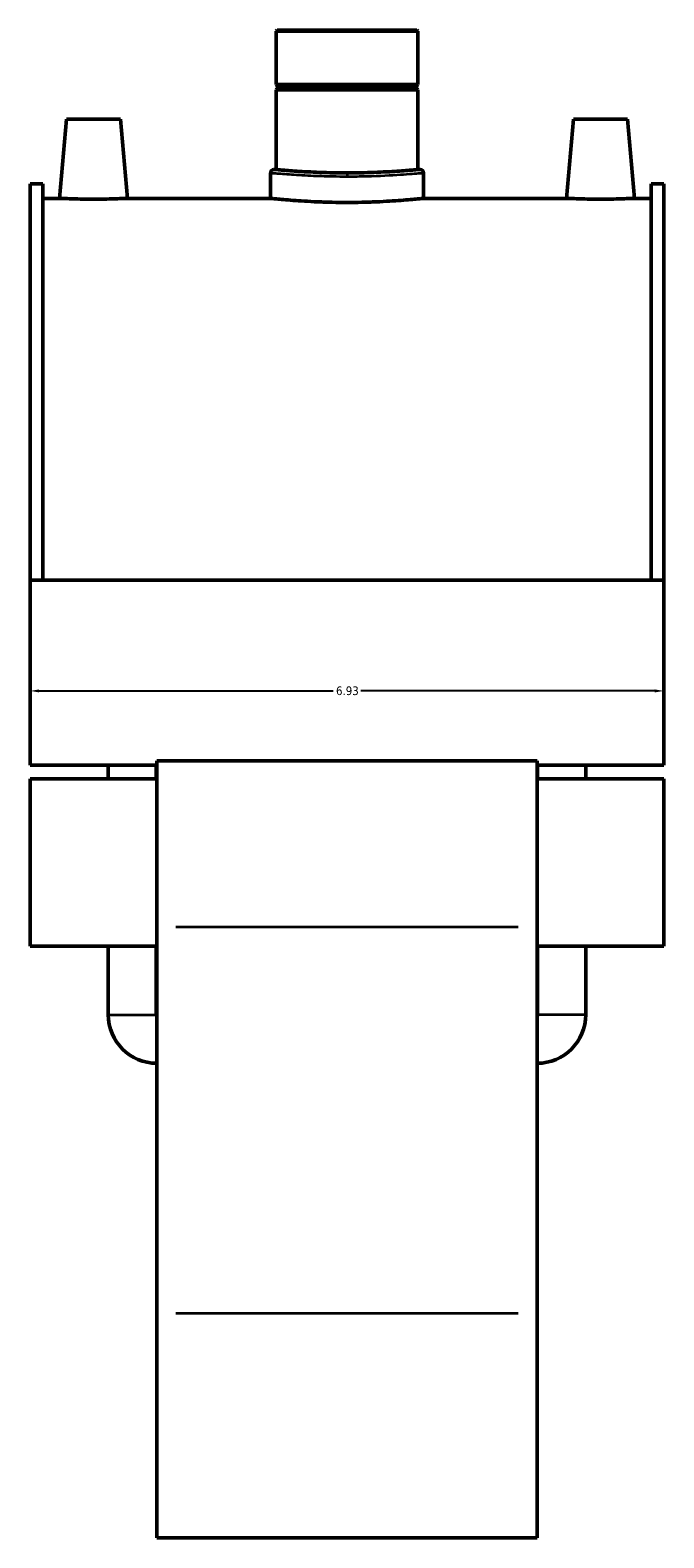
# Model space of a CAD drawing. Header units: inches. Extents: x -0.9 to 60.9, y -1.4 to 50.4.
# Tile 6 of 7: x 40.4 to 47.3, y 10.1 to 26.6. Entities that reach past the tile are written whole.
import ezdxf

# ---------------------------------------------------------------- set-up
doc = ezdxf.new("R2010")
doc.units = ezdxf.units.IN
doc.header["$MEASUREMENT"] = 0
for name, color, linetype, lineweight in [('Dimension (ANSI)', 7, 'Continuous', 25), ('Visible (ANSI)', 7, 'Continuous', 50), ('Visible Narrow (ANSI)', 7, 'Continuous', 35)]:
    doc.layers.add(name, color=color, linetype=linetype, lineweight=lineweight)
doc.styles.add('Note Text (ANSI)', font='tahoma.ttf')
doc.dimstyles.new('Default (ANSI)', dxfattribs={"dimtxt": 0.094488, "dimasz": 0.098425, "dimexe": 0.125, "dimexo": 0.0625, "dimgap": 0.031496, "dimtad": 0, "dimtih": 1, "dimtoh": 1, "dimrnd": 1e-08, "dimzin": 4, "dimdsep": 46, "dimtxsty": 'Note Text (ANSI)', "dimcen": 0.09, "dimdle": 0.393701, "dimclrd": 256, "dimclre": 256, "dimclrt": 5, "dimadec": 0, "dimazin": 1, "dimtfac": 1, "dimtofl": 0, "dimtmove": 0, "dimatfit": 3, "dimfxl": 1, "dimtolj": 1, "dimtzin": 4, "dimlwd": -1, "dimlwe": -1, "dimarcsym": 0})

# ---------------------------------------------------------------- blocks, each defined once
blk = doc.blocks.new('*D9')
at = {"layer": 'Defpoints', "color": 0, "transparency": 16777216}
for p in [(40.39, 19.536), (47.32, 19.536), (47.32, 19.336)]:
    blk.add_point(p, dxfattribs=at)
at = {"layer": 'Dimension (ANSI)', "transparency": 16777216}
for p, q in [((40.488, 19.336), (43.704, 19.336)), ((47.221, 19.336), (44.006, 19.336))]:
    blk.add_line(p, q, dxfattribs=at)
for points in [[(40.488, 19.352), (40.488, 19.319), (40.39, 19.336)], [(47.221, 19.352), (47.221, 19.319), (47.32, 19.336)]]:
    blk.add_solid(points, dxfattribs=at)
at = {"layer": 'Dimension (ANSI)', "color": 5, "transparency": 16777216, "insert": (43.735, 19.385), "char_height": 0.0945, "attachment_point": 1, "style": 'Note Text (ANSI)'}
blk.add_mtext('\\A1;6.93', dxfattribs=at)

msp = doc.modelspace()

# ---------------------------------------------------------------- linework, layer by layer
at = {"layer": 'Visible (ANSI)'}
for p, q in [((43.092, 26.564), (43.08, 26.552)), ((43.092, 26.564), (44.618, 26.564)), ((44.618, 26.564), (44.63, 26.552)), ((44.63, 26.552), (43.08, 26.552)), ((43.08, 26.552), (43.08, 25.97)), ((44.63, 26.552), (44.63, 25.97)), ((43.08, 25.97), (44.63, 25.97)), ((43.099, 25.951), (43.08, 25.97)), ((43.099, 25.931), (43.08, 25.911)), ((44.63, 25.911), (43.08, 25.911)), ((43.08, 25.911), (43.08, 25.039)), ((43.099, 25.951), (44.61, 25.951)), ((43.099, 25.951), (43.099, 25.931)), ((44.61, 25.931), (43.099, 25.931)), ((44.61, 25.951), (44.63, 25.97)), ((44.61, 25.951), (44.61, 25.931)), ((44.61, 25.931), (44.63, 25.911)), ((44.63, 25.911), (44.63, 25.039)), ((40.788, 25.59), (40.712, 24.724)), ((41.378, 25.59), (40.788, 25.59)), ((41.378, 25.59), (41.454, 24.724)), ((46.332, 25.59), (46.256, 24.724)), ((46.332, 25.59), (46.922, 25.59)), ((46.922, 25.59), (46.998, 24.724)), ((43.02, 25.004), (43.02, 24.724)), ((43.056, 25.039), (43.08, 25.039)), ((44.63, 25.039), (44.654, 25.039)), ((44.69, 25.004), (44.69, 24.724)), ((40.39, 24.882), (40.39, 20.547)), ((40.39, 24.882), (40.528, 24.882)), ((40.528, 20.547), (40.528, 24.882)), ((47.181, 20.547), (47.181, 24.882)), ((47.181, 24.882), (47.32, 24.882)), ((47.32, 24.882), (47.32, 20.547)), ((40.712, 24.724), (40.528, 24.724)), ((43.02, 24.724), (41.454, 24.724)), ((46.256, 24.724), (44.69, 24.724)), ((47.181, 24.724), (46.998, 24.724)), ((40.39, 20.547), (40.39, 18.525)), ((47.32, 20.547), (40.39, 20.547)), ((47.32, 18.525), (47.32, 20.547)), ((41.776, 18.525), (40.39, 18.525)), ((41.244, 18.375), (41.244, 18.525)), ((41.769, 18.375), (41.769, 18.525)), ((41.776, 18.572), (41.776, 16.751)), ((45.934, 18.572), (41.776, 18.572)), ((45.934, 16.751), (45.934, 18.572)), ((47.32, 18.525), (45.934, 18.525)), ((45.94, 18.375), (45.94, 18.525)), ((46.466, 18.375), (46.466, 18.525)), ((40.39, 18.375), (40.39, 16.545)), ((41.776, 18.375), (40.39, 18.375)), ((47.32, 18.375), (45.934, 18.375)), ((47.32, 16.545), (47.32, 18.375)), ((41.776, 12.524), (41.776, 16.751)), ((45.934, 16.751), (45.934, 12.524)), ((41.776, 16.545), (40.39, 16.545)), ((41.244, 15.794), (41.244, 16.545)), ((41.769, 15.794), (41.769, 16.545)), ((47.32, 16.545), (45.934, 16.545)), ((45.94, 15.794), (45.94, 16.545)), ((46.466, 15.794), (46.466, 16.545)), ((41.776, 12.524), (41.776, 10.071)), ((45.934, 10.071), (45.934, 12.524)), ((45.934, 10.071), (41.776, 10.071))]:
    msp.add_line(p, q, dxfattribs=at)
for centre, radius, start, end in [((43.056, 25.004), 0.0358, 90, 180), ((44.654, 25.004), 0.0358, 0, 90), ((41.776, 15.794), 0.532, 180, 270), ((41.776, 15.794), 0.00657, 180, 270), ((45.934, 15.794), 0.532, 270, 0), ((45.934, 15.794), 0.00657, 270, 0)]:
    msp.add_arc(centre, radius, start, end, dxfattribs=at)
for points, knots in [([(44.63, 25.039), (44.63, 25.039), (44.625, 25.039), (44.606, 25.037), (44.591, 25.036), (44.551, 25.032), (44.527, 25.03), (44.47, 25.026), (44.437, 25.023), (44.369, 25.019), (44.33, 25.016), (44.245, 25.012), (44.199, 25.01), (44.104, 25.006), (44.054, 25.005), (43.954, 25.003), (43.904, 25.003), (43.806, 25.003), (43.756, 25.003), (43.656, 25.005), (43.606, 25.006), (43.51, 25.01), (43.465, 25.012), (43.38, 25.016), (43.341, 25.019), (43.272, 25.023), (43.24, 25.026), (43.183, 25.03), (43.159, 25.032), (43.119, 25.036), (43.104, 25.037), (43.084, 25.039), (43.08, 25.039), (43.08, 25.039)], [2.968559, 2.968559, 2.968559, 2.968559, 3.339628, 3.339628, 3.710698, 3.710698, 4.081767, 4.081767, 4.452836, 4.452836, 4.823907, 4.823907, 5.194977, 5.194977, 5.566047, 5.566047, 5.937118, 5.937118, 6.308188, 6.308188, 6.679258, 6.679258, 7.050329, 7.050329, 7.421399, 7.421399, 7.792468, 7.792468, 8.163538, 8.163538, 8.534607, 8.534607, 8.905676, 8.905676, 8.905676, 8.905676]), ([(41.083, 24.715), (41.036, 24.715), (40.986, 24.716), (40.895, 24.717), (40.853, 24.719), (40.787, 24.721), (40.759, 24.722), (40.721, 24.724), (40.712, 24.724), (40.712, 24.724)], [2.843533, 2.843533, 2.843533, 2.843533, 3.199058, 3.199058, 3.554584, 3.554584, 3.909941, 3.909941, 4.265299, 4.265299, 4.265299, 4.265299]), ([(41.454, 24.724), (41.454, 24.724), (41.445, 24.724), (41.407, 24.722), (41.378, 24.721), (41.312, 24.719), (41.271, 24.717), (41.179, 24.716), (41.13, 24.715), (41.083, 24.715)], [7.108832, 7.108832, 7.108832, 7.108832, 7.46419, 7.46419, 7.819547, 7.819547, 8.175073, 8.175073, 8.530598, 8.530598, 8.530598, 8.530598]), ([(43.855, 24.68), (43.802, 24.68), (43.748, 24.68), (43.64, 24.682), (43.587, 24.684), (43.484, 24.688), (43.435, 24.691), (43.343, 24.696), (43.302, 24.699), (43.228, 24.705), (43.193, 24.708), (43.131, 24.713), (43.105, 24.715), (43.062, 24.72), (43.046, 24.721), (43.025, 24.723), (43.02, 24.724), (43.02, 24.724)], [0, 0, 0, 0, 0.39968, 0.39968, 0.79936, 0.79936, 1.19904, 1.19904, 1.59872, 1.59872, 1.998399, 1.998399, 2.398077, 2.398077, 2.797755, 2.797755, 3.197434, 3.197434, 3.197434, 3.197434]), ([(44.69, 24.724), (44.69, 24.724), (44.685, 24.723), (44.663, 24.721), (44.647, 24.72), (44.605, 24.715), (44.578, 24.713), (44.517, 24.708), (44.482, 24.705), (44.408, 24.699), (44.366, 24.696), (44.275, 24.691), (44.226, 24.688), (44.123, 24.684), (44.069, 24.682), (43.962, 24.68), (43.907, 24.68), (43.855, 24.68)], [9.592301, 9.592301, 9.592301, 9.592301, 9.991979, 9.991979, 10.391657, 10.391657, 10.791336, 10.791336, 11.191014, 11.191014, 11.590694, 11.590694, 11.990374, 11.990374, 12.390054, 12.390054, 12.789734, 12.789734, 12.789734, 12.789734]), ([(46.627, 24.715), (46.58, 24.715), (46.53, 24.716), (46.439, 24.717), (46.397, 24.719), (46.331, 24.721), (46.303, 24.722), (46.265, 24.724), (46.256, 24.724), (46.256, 24.724)], [0, 0, 0, 0, 0.355525, 0.355525, 0.711051, 0.711051, 1.066409, 1.066409, 1.421766, 1.421766, 1.421766, 1.421766]), ([(46.998, 24.724), (46.998, 24.724), (46.989, 24.724), (46.951, 24.722), (46.922, 24.721), (46.856, 24.719), (46.815, 24.717), (46.723, 24.716), (46.674, 24.715), (46.627, 24.715)], [4.265299, 4.265299, 4.265299, 4.265299, 4.620657, 4.620657, 4.976015, 4.976015, 5.33154, 5.33154, 5.687065, 5.687065, 5.687065, 5.687065])]:
    msp.add_open_spline(points, degree=3, knots=knots, dxfattribs=at)
at = {"layer": 'Visible Narrow (ANSI)'}
for p, q in [((43.855, 25), (43.855, 24.967)), ((45.726, 16.751), (41.984, 16.751)), ((41.247, 15.794), (41.766, 15.794)), ((46.463, 15.794), (45.944, 15.794)), ((45.726, 12.524), (41.984, 12.524))]:
    msp.add_line(p, q, dxfattribs=at)
for points, knots in [([(43.02, 25.004), (43.02, 25.004), (43.035, 25.002), (43.097, 24.997), (43.151, 24.992), (43.288, 24.982), (43.37, 24.977), (43.535, 24.97), (43.615, 24.967), (43.75, 24.965), (43.802, 24.964), (43.855, 24.964)], [-9.591712, -9.591712, -9.591712, -9.591712, -8.934658, -8.934658, -8.14831, -8.14831, -7.394984, -7.394984, -6.779287, -6.779287, -6.394477, -6.394477, -6.394477, -6.394477]), ([(43.855, 25), (43.804, 25), (43.754, 25.001), (43.625, 25.003), (43.549, 25.006), (43.391, 25.013), (43.313, 25.018), (43.182, 25.028), (43.13, 25.032), (43.07, 25.038), (43.056, 25.039), (43.056, 25.039)], [6.394477, 6.394477, 6.394477, 6.394477, 6.779287, 6.779287, 7.394984, 7.394984, 8.14831, 8.14831, 8.934658, 8.934658, 9.591712, 9.591712, 9.591712, 9.591712]), ([(44.654, 25.039), (44.654, 25.039), (44.641, 25.038), (44.578, 25.032), (44.507, 25.026), (44.316, 25.013), (44.194, 25.006), (43.995, 25.001), (43.925, 25), (43.855, 25)], [15.986187, 15.986187, 15.986187, 15.986187, 16.607339, 16.607339, 17.606296, 17.606296, 18.648089, 18.648089, 19.183431, 19.183431, 19.183431, 19.183431]), ([(43.855, 24.964), (43.928, 24.964), (44.001, 24.965), (44.21, 24.97), (44.337, 24.977), (44.536, 24.99), (44.61, 24.996), (44.677, 25.002), (44.689, 25.004), (44.69, 25.004)], [-19.183431, -19.183431, -19.183431, -19.183431, -18.648089, -18.648089, -17.606296, -17.606296, -16.607339, -16.607339, -15.986187, -15.986187, -15.986187, -15.986187])]:
    msp.add_open_spline(points, degree=3, knots=knots, dxfattribs=at)

# ---------------------------------------------------------------- dimensions: what is measured, and where the dimension line sits
at = {"layer": 'Dimension (ANSI)'}
dim = msp.add_linear_dim(base=(47.32, 19.336), p1=(40.39, 19.536), p2=(47.32, 19.536), dimstyle='Default (ANSI)', override={"dimgap": 0.031496, "dimtih": 0, "dimtoh": 0, "dimdec": 2, "dimse1": 1, "dimse2": 1, "dimtol": 0, "dimlim": 0, "dimtp": 0, "dimtm": 0, "dimtdec": 2, "dimatfit": 1}, dxfattribs=at)
dim.commit()
dim.dimension.update_dxf_attribs({"geometry": '*D9', "text_midpoint": (43.855, 19.336), "dimtype": 160})

doc.saveas('drawing.dxf')
